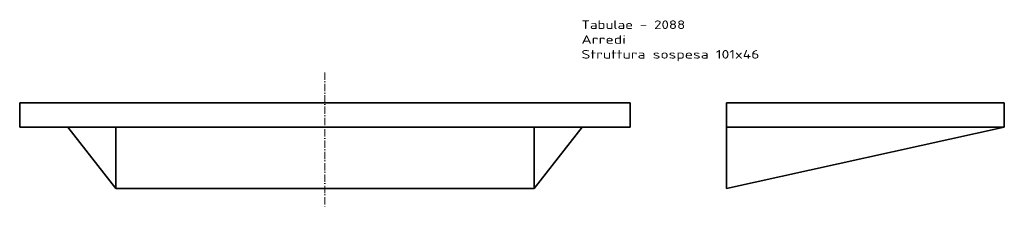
# Model space of a CAD drawing. Extents: x 94 to 1707, y 319 to 626.
import ezdxf
from ezdxf.enums import TextEntityAlignment as Align

# ---------------------------------------------------------------- set-up
doc = ezdxf.new("R2010")
doc.units = 0
doc.linetypes.add('DASHDOT', pattern=[18.5, 12, -3, 0.5, -3])
doc.layers.get('0').update_dxf_attribs({"lineweight": 13})
doc.styles.get("Standard").update_dxf_attribs({"font": 'isocp.shx'})

# ---------------------------------------------------------------- blocks, each defined once
blk = doc.blocks.new('BLOCK60')
at = {"color": 7, "lineweight": 13}
for s, p, p2 in [('Tabulae - 2088', (420, 120.6), (590, 120.6)), ('Arredi', (420, 96.4), (492.9, 96.4)), ('Struttura sospesa 101x46', (420, 72.2), (711.5, 72.2))]:
    blk.add_text(s, height=14, dxfattribs=at).set_placement(p, p2, align=Align.FIT)
blk = doc.blocks.new('BLOCK61')
at = {"color": 7, "lineweight": 35}
for p, q in [((500, 0), (-500, 0)), ((-500, 0), (-500, -40)), ((-500, 0), (500, 0)), ((-500, -40), (-500, 0)), ((500, -40), (500, 0)), ((500, -40), (500, 0)), ((500, -40), (500, 0)), ((-342.5, -40), (-500, -40)), ((-500, -40), (-342.5, -40)), ((-500, -40), (-421.3, -40)), ((-342.5, -40), (-421.3, -40)), ((-421.3, -40), (-342.5, -140)), ((-421.3, -40), (-342.5, -140)), ((0, -40), (-342.5, -40)), ((-342.5, -40), (-342.5, -140)), ((-342.5, -40), (0, -40)), ((-342.5, -140), (-342.5, -40)), ((342.5, -40), (0, -40)), ((0, -40), (342.5, -40)), ((500, -40), (342.5, -40)), ((342.5, -140), (342.5, -40)), ((342.5, -40), (500, -40)), ((342.5, -140), (421.3, -40)), ((342.5, -140), (342.5, -40)), ((342.5, -40), (421.3, -40)), ((421.3, -40), (342.5, -140)), ((421.3, -40), (500, -40)), ((-342.5, -140), (342.5, -140)), ((-342.5, -140), (342.5, -140))]:
    blk.add_line(p, q, dxfattribs=at)
blk = doc.blocks.new('BLOCK62')
at = {"color": 7, "lineweight": 35}
for p, q in [((0, 0), (0, -40)), ((0, 0), (455, 0)), ((455, 0), (0, 0)), ((0, 0), (0, -40)), ((455, 0), (0, 0)), ((451, 0), (5, 0)), ((451, 0), (5, 0)), ((455, 0), (455, -40)), ((455, -40), (455, 0)), ((455, -40), (455, 0)), ((455, -40), (0, -40)), ((455, -40), (0, -140)), ((0, -40), (0, -140)), ((0, -40), (455, -40)), ((0, -140), (455, -40)), ((0, -40), (0, -140))]:
    blk.add_line(p, q, dxfattribs=at)
at = {"color": 7, "lineweight": 35, "ltscale": 0.125}
blk.add_line((5, 0), (0, 0), dxfattribs=at)
at = {"color": 7, "lineweight": 35, "ltscale": 0.1}
blk.add_line((451, 0), (455, 0), dxfattribs=at)

msp = doc.modelspace()

# ---------------------------------------------------------------- linework, layer by layer
at = {"color": 7, "linetype": 'DASHDOT', "lineweight": 13}
msp.add_line((594.5, 539.4), (594.5, 319.3), dxfattribs=at)

# ---------------------------------------------------------------- block references
at = {"lineweight": 0}
for name, p in [('BLOCK60', (594.5, 490.1)), ('BLOCK61', (594.5, 490.1)), ('BLOCK62', (1252.1, 490.1))]:
    msp.add_blockref(name, p, dxfattribs=at)

doc.saveas('drawing.dxf')
